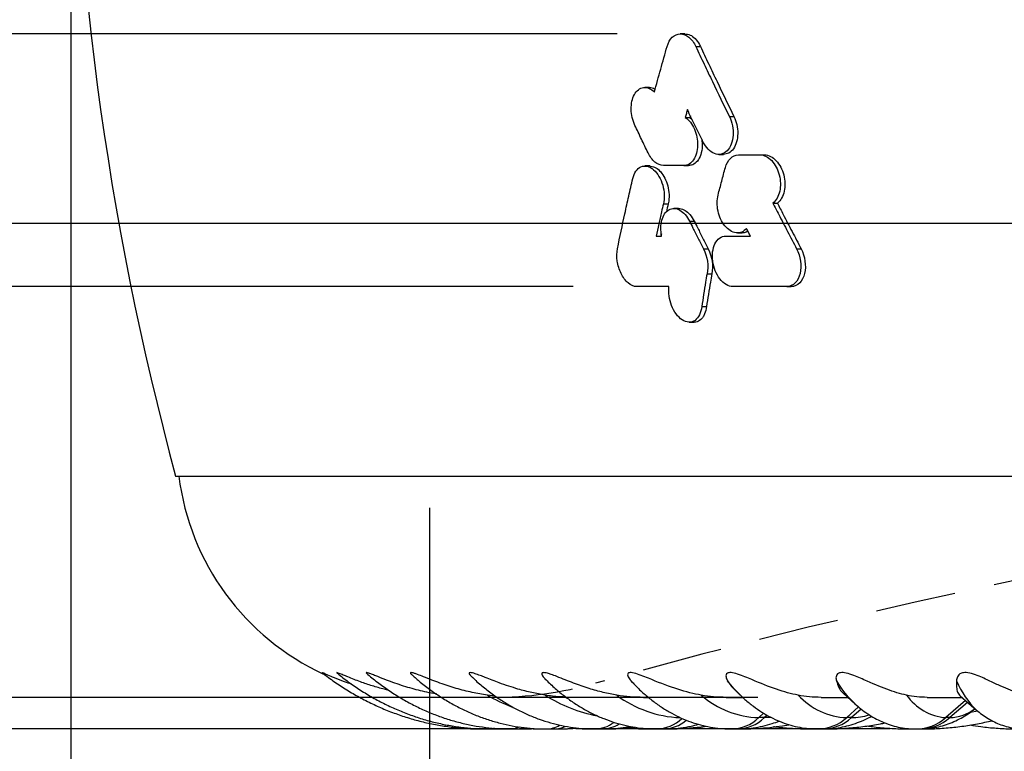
# Model space of a CAD drawing. Header units: millimetres. Extents: x 10 to 412, y 8 to 584.
# Tile 61 of 83: x 291 to 307, y 324 to 336. Entities that reach past the tile are written whole.
import ezdxf

# ---------------------------------------------------------------- set-up
doc = ezdxf.new("R2010")
doc.units = ezdxf.units.MM
doc.linetypes.add('HIDDEN', pattern=[1.905, 1.27, -0.635])
for name, color, linetype in [('DETAIL', 3, 'Continuous'), ('DIMENSIONS', 2, 'Continuous'), ('HIDDEN', 3, 'HIDDEN'), ('TEXT', 2, 'Continuous')]:
    doc.layers.add(name, color=color, linetype=linetype)
doc.layers.add('OUTLINE', color=7, linetype='Continuous', lineweight=25)
doc.styles.add('SLDTEXTSTYLE0', font='TXT', dxfattribs={"width": 0.75})
doc.dimstyles.new('SLDDIMSTYLE0', dxfattribs={"dimtxt": 3.5, "dimasz": 2, "dimexe": 0, "dimexo": 0.0625, "dimgap": 0.875, "dimtad": 1, "dimrnd": 1e-09, "dimzin": 12, "dimdsep": 46, "dimtxsty": 'SLDTEXTSTYLE0', "dimsah": 1, "dimcen": 0.09, "dimadec": 0, "dimazin": 3, "dimtfac": 1, "dimtmove": 0, "dimatfit": 0, "dimfxl": 0, "dimfrac": 2, "dimtolj": 1, "dimtzin": 12, "dimarcsym": 0})
doc.dimstyles.new('SLDDIMSTYLE1', dxfattribs={"dimtxt": 3.5, "dimasz": 2, "dimexe": 0, "dimexo": 0.0625, "dimgap": 0.875, "dimtad": 1, "dimrnd": 1e-09, "dimzin": 12, "dimdsep": 46, "dimtxsty": 'SLDTEXTSTYLE0', "dimsah": 1, "dimcen": 0, "dimadec": 0, "dimazin": 3, "dimtfac": 1, "dimtofl": 0, "dimtmove": 0, "dimatfit": 3, "dimfxl": 0, "dimfrac": 2, "dimtolj": 1, "dimtzin": 12, "dimarcsym": 0})
doc.dimstyles.new('SLDDIMSTYLE10', dxfattribs={"dimtxt": 3.5, "dimasz": 2, "dimexe": 0, "dimexo": 0.0625, "dimgap": 0.875, "dimtad": 1, "dimrnd": 1e-09, "dimzin": 12, "dimdsep": 46, "dimtxsty": 'SLDTEXTSTYLE0', "dimsah": 1, "dimcen": 0.09, "dimadec": 0, "dimazin": 3, "dimtol": 1, "dimtp": 1.4, "dimtm": 1.4, "dimtfac": 1, "dimtofl": 0, "dimtmove": 0, "dimatfit": 3, "dimfxl": 0, "dimfrac": 2, "dimtolj": 1, "dimarcsym": 0})
doc.dimstyles.new('SLDDIMSTYLE12', dxfattribs={"dimtxt": 0.18, "dimasz": 2, "dimexe": 0, "dimexo": 0.0625, "dimgap": 0, "dimtad": 0, "dimtih": 1, "dimtoh": 1, "dimdec": 0, "dimrnd": 1e-09, "dimzin": 0, "dimdsep": 46, "dimtxsty": 'Standard', "dimsah": 1, "dimcen": 0.09, "dimadec": 0, "dimazin": 0, "dimtfac": 2, "dimtdec": 0, "dimtofl": 0, "dimtmove": 0, "dimatfit": 3, "dimfxl": 0, "dimfrac": 2, "dimtolj": 1, "dimtzin": 0, "dimarcsym": 0})
doc.dimstyles.new('SLDDIMSTYLE3', dxfattribs={"dimtxt": 3.5, "dimasz": 1, "dimexe": 0, "dimexo": 0.0625, "dimgap": 0.875, "dimtad": 1, "dimrnd": 1e-09, "dimdsep": 46, "dimtxsty": 'SLDTEXTSTYLE0', "dimblk1": 'DOT', "dimsah": 1, "dimcen": 0.09, "dimadec": 0, "dimazin": 2, "dimtfac": 1, "dimtmove": 0, "dimatfit": 0, "dimldrblk": 'DOT', "dimfxl": 0, "dimfrac": 2, "dimtolj": 1, "dimtzin": 12, "dimarcsym": 0})
doc.dimstyles.new('SLDDIMSTYLE4', dxfattribs={"dimtxt": 3.5, "dimasz": 2, "dimexe": 0, "dimexo": 0.0625, "dimgap": 0.875, "dimtad": 1, "dimrnd": 1e-09, "dimzin": 12, "dimdsep": 46, "dimtxsty": 'SLDTEXTSTYLE0', "dimsah": 1, "dimcen": 0.09, "dimadec": 0, "dimazin": 3, "dimtol": 1, "dimtp": 1.5, "dimtm": 1.5, "dimtfac": 1, "dimtofl": 0, "dimtmove": 0, "dimatfit": 3, "dimfxl": 0, "dimfrac": 2, "dimtolj": 1, "dimarcsym": 0})
doc.dimstyles.new('SLDDIMSTYLE8', dxfattribs={"dimtxt": 3.5, "dimasz": 2, "dimexe": 0, "dimexo": 0.0625, "dimgap": 0.875, "dimtad": 1, "dimrnd": 1e-09, "dimzin": 12, "dimdsep": 46, "dimtxsty": 'SLDTEXTSTYLE0', "dimsah": 1, "dimcen": 0.09, "dimadec": 0, "dimazin": 3, "dimtfac": 1, "dimtofl": 0, "dimtmove": 0, "dimatfit": 3, "dimfxl": 0, "dimfrac": 2, "dimtolj": 1, "dimtzin": 12, "dimarcsym": 0})

# ---------------------------------------------------------------- blocks, each defined once
blk = doc.blocks.new('_D_1')
at = {"layer": 'DIMENSIONS'}
blk.add_line((312.899, 327.714), (304.925, 381.509), dxfattribs=at)
blk.add_solid([(312.899, 327.714), (313.1, 329.766), (312.111, 329.619)], dxfattribs=at)
at = {"layer": 'DIMENSIONS', "char_height": 3.5, "attachment_point": 1, "rotation": 278.4315, "style": 'SLDTEXTSTYLE0'}
for s, insert in [('R', (309.62, 380.601)), ('100,95', (310.035, 377.798))]:
    blk.add_mtext(s, dxfattribs=dict(at, insert=insert))
blk = doc.blocks.new('_Dot')
at = {"color": 0, "linetype": 'ByBlock', "lineweight": -2}
blk.add_line((-0.5, 0), (-1, 0), dxfattribs=at)
at = {"color": 0, "linetype": 'ByBlock', "const_width": 0.5}
blk.add_lwpolyline([(-0.25, 0, 1), (0.25, 0, 1)], format="xyb", close=True, dxfattribs=at)
blk = doc.blocks.new('_D_3')
at = {"layer": 'DIMENSIONS'}
for p, q in [((283.904, 324.805), (283.904, 328.805)), ((297.725, 324.805), (281.904, 324.805)), ((283.904, 324.805), (283.904, 324.305)), ((299.099, 324.305), (281.904, 324.305)), ((283.904, 324.305), (283.904, 311.486))]:
    blk.add_line(p, q, dxfattribs=at)
blk.add_solid([(283.904, 324.305), (283.404, 322.305), (284.404, 322.305)], dxfattribs=at)
at = {"layer": 'DIMENSIONS', "rotation": 270.0000000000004}
blk.add_blockref('_Dot', (283.904, 324.805), dxfattribs=at)
at = {"layer": 'DIMENSIONS', "insert": (279.392, 313.074), "char_height": 3.5, "attachment_point": 1, "rotation": 90, "style": 'SLDTEXTSTYLE0'}
blk.add_mtext('0,5', dxfattribs=at)
blk = doc.blocks.new('_D_4')
at = {"layer": 'DIMENSIONS'}
for p, q in [((316.213, 571.805), (257.7, 571.805)), ((259.7, 324.805), (259.7, 571.805)), ((297.725, 324.805), (257.7, 324.805))]:
    blk.add_line(p, q, dxfattribs=at)
for points in [[(259.7, 571.805), (259.2, 569.805), (260.2, 569.805)], [(259.7, 324.805), (260.2, 326.805), (259.2, 326.805)]]:
    blk.add_solid(points, dxfattribs=at)
at = {"layer": 'DIMENSIONS', "attachment_point": 1, "rotation": 90, "style": 'SLDTEXTSTYLE0'}
for s, insert, char_height in [('±1,50', (256.2, 448.683), 2.5), ('247', (255.188, 439.632), 3.5)]:
    blk.add_mtext(s, dxfattribs=dict(at, insert=insert, char_height=char_height))
blk = doc.blocks.new('_D_19')
at = {"layer": 'DIMENSIONS'}
for p, q in [((311.761, 332.305), (267.15, 332.305)), ((269.15, 324.805), (269.15, 332.305)), ((297.725, 324.805), (267.15, 324.805)), ((269.15, 324.805), (269.15, 316.6))]:
    blk.add_line(p, q, dxfattribs=at)
for points in [[(269.15, 332.305), (268.65, 330.305), (269.65, 330.305)], [(269.15, 324.805), (269.65, 326.805), (268.65, 326.805)]]:
    blk.add_solid(points, dxfattribs=at)
at = {"layer": 'DIMENSIONS', "insert": (264.638, 316.6), "char_height": 3.5, "attachment_point": 1, "rotation": 90, "style": 'SLDTEXTSTYLE0'}
blk.add_mtext('7,5', dxfattribs=at)
blk = doc.blocks.new('_D_34')
at = {"layer": 'DIMENSIONS'}
for p, q in [((297.725, 327.805), (297.725, 305.606)), ((357.675, 327.805), (357.675, 305.606)), ((357.675, 307.606), (297.725, 307.606))]:
    blk.add_line(p, q, dxfattribs=at)
for points in [[(297.725, 307.606), (299.725, 307.106), (299.725, 308.106)], [(357.675, 307.606), (355.675, 308.106), (355.675, 307.106)]]:
    blk.add_solid(points, dxfattribs=at)
at = {"layer": 'DIMENSIONS', "char_height": 3.5, "attachment_point": 1, "style": 'SLDTEXTSTYLE0'}
for s, insert in [('%%c', (319.242, 312.118)), ('59,95', (324.521, 312.171))]:
    blk.add_mtext(s, dxfattribs=dict(at, insert=insert))
blk = doc.blocks.new('_D_35')
at = {"layer": 'DIMENSIONS'}
for p, q in [((275.693, 335.305), (275.693, 341.583)), ((300.692, 335.305), (273.693, 335.305)), ((275.693, 331.305), (275.693, 335.305)), ((299.999, 331.305), (273.693, 331.305)), ((275.693, 331.305), (275.693, 327.305))]:
    blk.add_line(p, q, dxfattribs=at)
for points in [[(275.693, 335.305), (276.193, 337.305), (275.193, 337.305)], [(275.693, 331.305), (275.193, 329.305), (276.193, 329.305)]]:
    blk.add_solid(points, dxfattribs=at)
at = {"layer": 'DIMENSIONS', "insert": (271.181, 338.997), "char_height": 3.5, "attachment_point": 1, "rotation": 90, "style": 'SLDTEXTSTYLE0'}
blk.add_mtext('4', dxfattribs=at)
blk = doc.blocks.new('_D_39')
at = {"layer": 'DIMENSIONS'}
for p, q in [((299.999, 331.305), (273.693, 331.305)), ((275.693, 324.805), (275.693, 331.305)), ((302.92, 324.805), (273.693, 324.805)), ((275.693, 324.805), (275.693, 316.6))]:
    blk.add_line(p, q, dxfattribs=at)
for points in [[(275.693, 331.305), (275.193, 329.305), (276.193, 329.305)], [(275.693, 324.805), (276.193, 326.805), (275.193, 326.805)]]:
    blk.add_solid(points, dxfattribs=at)
at = {"layer": 'DIMENSIONS', "insert": (271.181, 316.6), "char_height": 3.5, "attachment_point": 1, "rotation": 90, "style": 'SLDTEXTSTYLE0'}
blk.add_mtext('6,5', dxfattribs=at)
blk = doc.blocks.new('_D_40')
at = {"layer": 'DIMENSIONS'}
for p, q in [((292.05, 339.805), (292.05, 299.372)), ((363.35, 339.805), (363.35, 299.372)), ((363.35, 301.372), (292.05, 301.372))]:
    blk.add_line(p, q, dxfattribs=at)
for points in [[(292.05, 301.372), (294.05, 300.872), (294.05, 301.872)], [(363.35, 301.372), (361.35, 301.872), (361.35, 300.872)]]:
    blk.add_solid(points, dxfattribs=at)
at = {"layer": 'DIMENSIONS', "attachment_point": 1, "style": 'SLDTEXTSTYLE0'}
for s, insert, char_height in [('%%c', (315.741, 305.884), 3.5), ('71,3', (321.02, 305.937), 3.5), ('±1,40', (331.364, 304.926), 2.5)]:
    blk.add_mtext(s, dxfattribs=dict(at, insert=insert, char_height=char_height))

msp = doc.modelspace()

# ---------------------------------------------------------------- linework, layer by layer
at = {"layer": 'DETAIL'}
for p, q in [((301.93708, 335.10517), (302.01035, 335.10517)), ((302.46871, 333.99652), (302.54098, 333.99652)), ((301.42456, 332.6138), (301.50064, 332.6138)), ((301.83763, 332.34069), (301.91269, 332.34069)), ((302.05817, 331.90459), (302.1329, 331.90459)), ((303.53244, 331.90518), (303.60287, 331.90518)), ((300.93071, 325.04574), (300.91261, 325.06514)), ((306.20623, 324.75311), (305.89444, 324.48392)), ((306.23733, 324.72633), (305.95654, 324.48392)), ((303.00957, 324.55559), (302.93306, 324.48392)), ((304.51429, 324.65354), (304.3248, 324.48392)), ((304.55386, 324.62027), (304.40154, 324.48392)), ((306.39366, 324.58662), (306.28335, 324.56451)), ((303.02385, 324.48392), (302.93306, 324.48392)), ((303.06592, 324.52333), (303.02385, 324.48392)), ((303.12685, 324.48832), (303.02385, 324.48392)), ((304.40154, 324.48392), (304.3248, 324.48392)), ((305.95654, 324.48392), (305.89444, 324.48392))]:
    msp.add_line(p, q, dxfattribs=at)
at = {"layer": 'DETAIL', "flags": 128}
for points in [[(302.63262, 324.84977), (302.54152, 324.94514), (302.44132, 325.06514)], [(298.74798, 324.31595), (298.73526, 324.31259), (298.6729, 324.30517), (298.67287, 324.30517)], [(299.14228, 324.33166), (299.08092, 324.31259), (299.01104, 324.30517), (299.011, 324.30517)], [(299.24842, 324.31992), (299.22002, 324.31259), (299.15014, 324.30517)]]:
    msp.add_lwpolyline(points, dxfattribs=at)
at = {"layer": 'DETAIL'}
for centre, radius, start, end in [((305.64455, 325.96647), 1.73481, 211.302585, 226.77786), ((307.32667, 325.59599), 1.37123, 202.776134, 226.600866), ((300.03232, 327.25233), 2.78626, 239.986401, 248.753562), ((300.78483, 326.74213), 2.26489, 237.137194, 259.568149), ((301.76498, 326.28863), 1.80582, 233.357388, 267.54035), ((302.97335, 325.9256), 1.44224, 228.845213, 268.399349), ((304.37701, 325.60391), 1.1212, 222.969478, 267.330808), ((305.96381, 325.32621), 0.84514, 215.146829, 265.291705), ((305.9354, 325.1698), 0.68621, 271.765404, 307.58307), ((300.33404, 324.80776), 0.50261, 270.457817, 307.27597), ((300.44992, 324.80761), 0.50246, 270.559449, 302.939437), ((301.30952, 324.88727), 0.58215, 270.722663, 314.543143), ((301.41399, 324.88345), 0.57833, 270.703115, 310.194557), ((302.49096, 324.94118), 0.63604, 270.500338, 314.03479), ((302.58106, 324.94285), 0.63772, 270.565373, 313.974557), ((303.86416, 324.98802), 0.68286, 270.315906, 312.42067), ((303.94044, 324.98919), 0.68404, 270.359599, 312.382843), ((304.39844, 325.38269), 0.89878, 270.197392, 288.202676), ((305.41838, 325.02844), 0.72328, 270.185668, 311.16217), ((305.4802, 325.0292), 0.72404, 270.21481, 311.139577), ((299.56527, 324.72822), 0.42306, 270.299164, 300.922407), ((299.69359, 324.72522), 0.42006, 270.317388, 294.779251)]:
    msp.add_arc(centre, radius, start, end, dxfattribs=at)
at = {"layer": 'HIDDEN'}
for centre, radius, start, end in [((327.70013, 227.85991), 100.94525, 74.2800963, 105.7199037), ((298.72494, 330.80517), 6, 270, 285.719904)]:
    msp.add_arc(centre, radius, start, end, dxfattribs=at)
at = {"layer": 'OUTLINE'}
for p, q in [((301.7657, 335.30516), (301.69116, 335.30516)), ((301.20518, 334.45637), (301.12838, 334.45637)), ((301.77117, 333.98334), (301.84545, 333.98334)), ((301.8518, 334.00682), (301.84545, 333.98334)), ((301.84545, 333.98334), (301.87877, 333.95094)), ((302.30203, 333.39654), (302.37594, 333.39654)), ((302.95375, 333.39003), (303.02495, 333.39003)), ((301.20803, 333.21381), (301.13041, 333.21381)), ((301.74701, 333.22029), (301.82178, 333.22029)), ((301.66575, 332.54125), (301.58847, 332.54125)), ((303.1566, 332.627), (303.22767, 332.627)), ((301.30831, 332.10516), (301.39637, 332.10516)), ((301.39318, 332.14152), (301.38507, 332.10516)), ((302.41253, 332.10518), (302.80199, 332.10518)), ((302.59499, 332.15395), (302.66969, 332.15395)), ((302.11461, 331.50572), (302.18945, 331.50572)), ((301.51235, 331.30517), (300.99858, 331.30517)), ((303.37733, 331.30517), (302.52404, 331.30517)), ((303.37733, 331.30517), (303.44862, 331.30517)), ((302.03113, 330.98796), (302.10662, 330.98796)), ((301.83298, 330.74168), (301.9113, 330.74168)), ((293.70631, 328.30517), (361.69396, 328.30517)), ((300.91261, 325.06514), (300.92402, 325.05492)), ((300.923, 325.05392), (300.93091, 325.04553)), ((302.53768, 324.94154), (302.64035, 324.84225)), ((304.27018, 324.87068), (304.46026, 324.6989)), ((298.76328, 324.82601), (298.63862, 324.83969)), ((301.11207, 324.80517), (301.18788, 324.80517)), ((302.41961, 324.80517), (302.67899, 324.80517)), ((302.64035, 324.84225), (302.63262, 324.84977)), ((303.91955, 324.80517), (304.34266, 324.80517)), ((304.46026, 324.6989), (304.45651, 324.70231)), ((305.60048, 324.80517), (306.14572, 324.80517)), ((306.11869, 324.82842), (306.38506, 324.59921)), ((298.55568, 324.30517), (298.6729, 324.30517)), ((298.6729, 324.30517), (298.82164, 324.30517)), ((298.82164, 324.30517), (298.9268, 324.30703)), ((298.82164, 324.30517), (298.82482, 324.30517)), ((298.82482, 324.30517), (298.93284, 324.30689)), ((298.89455, 324.30628), (298.98585, 324.30517)), ((298.98585, 324.30517), (299.01104, 324.30517)), ((299.01104, 324.30517), (299.15014, 324.30517)), ((299.15014, 324.30517), (299.15648, 324.30517)), ((299.52998, 324.30517), (299.56752, 324.30517)), ((299.56752, 324.30517), (299.69592, 324.30517)), ((299.69592, 324.30517), (299.70537, 324.30517)), ((305.01497, 324.30517), (300.09934, 324.30517)), ((300.28849, 324.30517), (300.33811, 324.30517)), ((300.33811, 324.30517), (300.45483, 324.30517)), ((300.45483, 324.30517), (300.46731, 324.30517)), ((301.25563, 324.30517), (301.31694, 324.30517)), ((301.31694, 324.30517), (301.42109, 324.30517)), ((301.42109, 324.30517), (301.43652, 324.30517)), ((302.42403, 324.30517), (302.49656, 324.30517)), ((302.49656, 324.30517), (302.58735, 324.30517)), ((302.58735, 324.30517), (302.6056, 324.30517)), ((303.78479, 324.30517), (303.868, 324.30517)), ((303.868, 324.30517), (303.94473, 324.30517)), ((303.94473, 324.30517), (303.96568, 324.30517)), ((305.32756, 324.30517), (305.42081, 324.30517)), ((305.42081, 324.30517), (305.48291, 324.30517)), ((305.48291, 324.30517), (305.50638, 324.30517))]:
    msp.add_line(p, q, dxfattribs=at)
at = {"layer": 'OUTLINE', "flags": 128}
msp.add_lwpolyline([(301.95625, 324.3271), (302.13226, 324.31369), (302.42403, 324.30517)], dxfattribs=at)
at = {"layer": 'OUTLINE'}
for centre, radius, start, end in [((340.05013, 340.80517), 48, 180, 195.094787), ((297.72494, 328.80517), 4, 187.180756, 245.195469), ((302.60561, 329.30517), 5, 270, 279.27785)]:
    msp.add_arc(centre, radius, start, end, dxfattribs=at)
for points, knots in [([(301.48308, 335.10516), (301.50049, 335.16469), (301.52835, 335.21551), (301.60061, 335.28562), (301.64479, 335.3051), (301.73819, 335.30523), (301.7859, 335.28595), (301.87144, 335.21574), (301.90881, 335.16479), (301.93708, 335.10516)], [0, 0, 0, 0, 0.25, 0.25, 0.5, 0.5, 0.75, 0.75, 1, 1, 1, 1]), ([(301.76562, 335.30441), (301.79286, 335.30109), (301.84862, 335.29427), (301.92943, 335.23293), (301.98185, 335.16271), (302.00515, 335.11567), (302.01035, 335.10517)], [0, 0, 0, 0, 0.29043383, 0.59464026, 0.90955691, 1, 1, 1, 1]), ([(301.28305, 334.38333), (301.29922, 334.44363), (301.31552, 334.50394), (301.33196, 334.56425), (301.3484, 334.62456), (301.36498, 334.68488), (301.3817, 334.74521), (301.41495, 334.86517), (301.44875, 334.98516), (301.48308, 335.10516)], [0, 0, 0, 0, 0.000208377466, 0.000208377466, 0.000208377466, 0.000416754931, 0.000416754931, 0.000416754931, 0.000831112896, 0.000831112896, 0.000831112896, 0.000831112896]), ([(301.93708, 335.10516), (301.98055, 335.01247), (302.02427, 334.91979), (302.06822, 334.82713), (302.11218, 334.73446), (302.15637, 334.64181), (302.2008, 334.54918), (302.28918, 334.3649), (302.37849, 334.18067), (302.46871, 333.99652)], [0, 0, 0, 0, 0.00032004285, 0.00032004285, 0.00032004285, 0.00064008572, 0.00064008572, 0.00064008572, 0.00127679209, 0.00127679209, 0.00127679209, 0.00127679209]), ([(302.01035, 335.10516), (302.05377, 335.01241), (302.09743, 334.91967), (302.14133, 334.82695), (302.18523, 334.73423), (302.22936, 334.64152), (302.27374, 334.54882), (302.3619, 334.36466), (302.45099, 334.18055), (302.54098, 333.99652)], [0, 0, 0, 0, 0.00032004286, 0.00032004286, 0.00032004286, 0.00064008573, 0.00064008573, 0.00064008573, 0.00127597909, 0.00127597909, 0.00127597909, 0.00127597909]), ([(300.9742, 333.85582), (300.93766, 333.93398), (300.91682, 334.02361), (300.91329, 334.19912), (300.93084, 334.28241), (300.99992, 334.40751), (301.05171, 334.44798), (301.16719, 334.46237), (301.22963, 334.43608), (301.28305, 334.38333)], [0, 0, 0, 0, 0.25, 0.25, 0.5, 0.5, 0.75, 0.75, 1, 1, 1, 1]), ([(301.20513, 334.45591), (301.23252, 334.45479), (301.26351, 334.45353), (301.29215, 334.43181), (301.29548, 334.42928)], [0, 0, 0, 0, 0.88368822, 1, 1, 1, 1]), ([(301.80433, 334.10516), (301.80155, 334.09499), (301.79877, 334.08482), (301.79599, 334.07465), (301.79321, 334.06447), (301.79044, 334.0543), (301.78767, 334.04413), (301.78216, 334.02386), (301.77666, 334.0036), (301.77117, 333.98334)], [0, 0, 0, 0, 0.000035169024, 0.000035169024, 0.000035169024, 0.000070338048, 0.000070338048, 0.000070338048, 0.00014039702, 0.00014039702, 0.00014039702, 0.00014039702]), ([(302.05104, 333.59652), (302.03025, 333.63897), (302.00951, 333.68142), (301.98882, 333.72387), (301.96812, 333.76632), (301.94748, 333.80878), (301.92689, 333.85124), (301.88584, 333.93586), (301.84499, 334.02051), (301.80433, 334.10516)], [0, 0, 0, 0, 0.000146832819, 0.000146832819, 0.000146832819, 0.000293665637, 0.000293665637, 0.000293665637, 0.000586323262, 0.000586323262, 0.000586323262, 0.000586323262]), ([(301.77117, 333.98334), (301.83012, 333.9437), (301.88095, 333.87769), (301.95032, 333.71647), (301.96761, 333.6253), (301.96326, 333.4514), (301.94122, 333.37075), (301.86357, 333.25447), (301.80786, 333.22042), (301.74701, 333.22029)], [0, 0, 0, 0, 0.25, 0.25, 0.5, 0.5, 0.75, 0.75, 1, 1, 1, 1]), ([(302.46871, 333.99652), (302.51252, 333.90591), (302.53372, 333.79895), (302.52173, 333.60052), (302.48799, 333.51001), (302.38017, 333.40019), (302.30539, 333.3824), (302.16195, 333.43658), (302.09552, 333.5065), (302.05104, 333.59652)], [0, 0, 0, 0, 0.25, 0.25, 0.5, 0.5, 0.75, 0.75, 1, 1, 1, 1]), ([(302.54098, 333.99652), (302.55778, 333.95482), (302.59231, 333.86905), (302.60641, 333.72572), (302.58811, 333.59019), (302.53754, 333.48146), (302.46357, 333.40981), (302.40396, 333.40091), (302.3751, 333.3966)], [0, 0, 0, 0, 0.16509212, 0.33954441, 0.51268392, 0.68325166, 0.84662661, 1, 1, 1, 1]), ([(301.1822, 333.42054), (301.16469, 333.45686), (301.14722, 333.49318), (301.12978, 333.5295), (301.11235, 333.56582), (301.09495, 333.60214), (301.07759, 333.63847), (301.04298, 333.71091), (301.00851, 333.78336), (300.9742, 333.85582)], [0, 0, 0, 0, 0.000125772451, 0.000125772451, 0.000125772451, 0.000251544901, 0.000251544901, 0.000251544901, 0.000502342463, 0.000502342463, 0.000502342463, 0.000502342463]), ([(302.03129, 333.63694), (302.03548, 333.59889), (302.04492, 333.51317), (302.02033, 333.38972), (301.96717, 333.28774), (301.89634, 333.22949), (301.84428, 333.22307), (301.82178, 333.22029)], [0, 0, 0, 0, 0.18113997, 0.40808772, 0.62973819, 0.83997189, 1, 1, 1, 1]), ([(301.42444, 333.2211), (301.37889, 333.22173), (301.33239, 333.24106), (301.24819, 333.31117), (301.21096, 333.36147), (301.1822, 333.42054)], [0, 0, 0, 0, 0.5, 0.5, 1, 1, 1, 1]), ([(302.40526, 333.18979), (302.42156, 333.24879), (302.44868, 333.29939), (302.52075, 333.36945), (302.56555, 333.38871), (302.61351, 333.38923)], [0, 0, 0, 0, 0.5, 0.5, 1, 1, 1, 1]), ([(302.61351, 333.38923), (302.64289, 333.3893), (302.67232, 333.38937), (302.70181, 333.38944), (302.73129, 333.38951), (302.76083, 333.38958), (302.79043, 333.38965), (302.84469, 333.38978), (302.89913, 333.38991), (302.95375, 333.39003)], [0, 0, 0, 0, 0.000125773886, 0.000125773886, 0.000125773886, 0.000251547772, 0.000251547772, 0.000251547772, 0.000482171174, 0.000482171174, 0.000482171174, 0.000482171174]), ([(302.95375, 333.39003), (303.01795, 333.38951), (303.08359, 333.35679), (303.19367, 333.23948), (303.23512, 333.15917), (303.27998, 332.98491), (303.2827, 332.89425), (303.24749, 332.73349), (303.20958, 332.66649), (303.15661, 332.627)], [0, 0, 0, 0, 0.25, 0.25, 0.5, 0.5, 0.75, 0.75, 1, 1, 1, 1]), ([(303.02495, 333.39003), (303.08908, 333.38951), (303.15464, 333.35666), (303.26448, 333.23916), (303.30576, 333.15884), (303.35047, 332.98479), (303.35322, 332.89424), (303.31826, 332.73361), (303.28053, 332.66654), (303.22767, 332.627)], [0, 0, 0, 0, 0.25, 0.25, 0.5, 0.5, 0.75, 0.75, 1, 1, 1, 1]), ([(300.94007, 333.01381), (300.96149, 333.10362), (301.0079, 333.17346), (301.13081, 333.22793), (301.20563, 333.21054), (301.3333, 333.10006), (301.38545, 333.00923), (301.44137, 332.81068), (301.44545, 332.70416), (301.42456, 332.6138)], [0, 0, 0, 0, 0.25, 0.25, 0.5, 0.5, 0.75, 0.75, 1, 1, 1, 1]), ([(301.20796, 333.21307), (301.234, 333.20969), (301.28714, 333.20281), (301.36597, 333.14297), (301.43522, 333.05161), (301.48793, 332.93144), (301.51596, 332.79403), (301.51487, 332.68485), (301.50352, 332.62819), (301.50064, 332.6138)], [0, 0, 0, 0, 0.1412604, 0.28821521, 0.43945183, 0.599024, 0.76756173, 0.94096348, 1, 1, 1, 1]), ([(301.74701, 333.22029), (301.71873, 333.22036), (301.6905, 333.22043), (301.66233, 333.2205), (301.63416, 333.22057), (301.60605, 333.22064), (301.57799, 333.22071), (301.52662, 333.22084), (301.47544, 333.22097), (301.42444, 333.2211)], [0, 0, 0, 0, 0.000125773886, 0.000125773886, 0.000125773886, 0.000251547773, 0.000251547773, 0.000251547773, 0.000481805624, 0.000481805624, 0.000481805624, 0.000481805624]), ([(302.29022, 332.7545), (302.29961, 332.79078), (302.30905, 332.82706), (302.31854, 332.86335), (302.32802, 332.89963), (302.33756, 332.93592), (302.34716, 332.97221), (302.36632, 333.04472), (302.38569, 333.11725), (302.40526, 333.18979)], [0, 0, 0, 0, 0.000125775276, 0.000125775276, 0.000125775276, 0.000251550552, 0.000251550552, 0.000251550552, 0.000502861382, 0.000502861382, 0.000502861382, 0.000502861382]), ([(300.69867, 331.90517), (300.73609, 332.08974), (300.77493, 332.27441), (300.81516, 332.45916), (300.83528, 332.55156), (300.85576, 332.64398), (300.87657, 332.73641), (300.89739, 332.82886), (300.91856, 332.92132), (300.94007, 333.01381)], [0, 0, 0, 0, 0.00064029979, 0.00064029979, 0.00064029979, 0.00096050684, 0.00096050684, 0.00096050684, 0.0012807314, 0.0012807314, 0.0012807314, 0.0012807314]), ([(302.73914, 332.22699), (302.69543, 332.17448), (302.63703, 332.14767), (302.51064, 332.1628), (302.44702, 332.20423), (302.34527, 332.33035), (302.30752, 332.41396), (302.27013, 332.58762), (302.27032, 332.67676), (302.29022, 332.7545)], [0, 0, 0, 0, 0.25, 0.25, 0.5, 0.5, 0.75, 0.75, 1, 1, 1, 1]), ([(301.42456, 332.6138), (301.41458, 332.5714), (301.40467, 332.529), (301.39484, 332.48661), (301.38009, 332.42301), (301.3655, 332.35943), (301.35108, 332.29586), (301.33666, 332.23228), (301.3224, 332.16872), (301.30831, 332.10517)], [0, 0, 0, 0, 0.00014692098, 0.00014692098, 0.00014692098, 0.000367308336, 0.000367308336, 0.000367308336, 0.00058770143, 0.00058770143, 0.00058770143, 0.00058770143]), ([(301.39637, 332.10517), (301.37966, 332.19281), (301.38049, 332.28099), (301.42045, 332.43103), (301.45963, 332.49083), (301.5627, 332.54976), (301.62584, 332.54768), (301.74505, 332.48062), (301.79861, 332.41807), (301.83763, 332.3407)], [0, 0, 0, 0, 0.25, 0.25, 0.5, 0.5, 0.75, 0.75, 1, 1, 1, 1]), ([(301.50064, 332.6138), (301.49072, 332.5714), (301.48087, 332.529), (301.4711, 332.48661), (301.47086, 332.48557), (301.47062, 332.48453), (301.47038, 332.48349)], [0, 0, 0, 0, 0.000146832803, 0.000146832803, 0.000146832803, 0.000150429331, 0.000150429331, 0.000150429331, 0.000150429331]), ([(301.66598, 332.53733), (301.67247, 332.53852), (301.70491, 332.54445), (301.7685, 332.51411), (301.84945, 332.44859), (301.8909, 332.37787), (301.91269, 332.34069)], [0, 0, 0, 0, 0.074188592, 0.370330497, 0.668949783, 1, 1, 1, 1]), ([(303.15661, 332.627), (303.18757, 332.56682), (303.21862, 332.50664), (303.24976, 332.44647), (303.29648, 332.35621), (303.34339, 332.26598), (303.39051, 332.17576), (303.43762, 332.08554), (303.48493, 331.99534), (303.53244, 331.90517)], [0, 0, 0, 0, 0.000208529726, 0.000208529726, 0.000208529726, 0.000521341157, 0.000521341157, 0.000521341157, 0.00083416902, 0.00083416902, 0.00083416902, 0.00083416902]), ([(303.22767, 332.627), (303.25857, 332.56682), (303.28957, 332.50665), (303.32065, 332.44649), (303.36729, 332.35623), (303.41413, 332.26599), (303.46117, 332.17577), (303.5082, 332.08555), (303.55544, 331.99535), (303.60287, 331.90517)], [0, 0, 0, 0, 0.000208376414, 0.000208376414, 0.000208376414, 0.000521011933, 0.000521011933, 0.000521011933, 0.000833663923, 0.000833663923, 0.000833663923, 0.000833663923]), ([(301.83763, 332.3407), (301.85587, 332.30434), (301.87414, 332.26799), (301.89245, 332.23164), (301.91991, 332.17712), (301.94746, 332.12261), (301.97508, 332.0681), (302.0027, 332.01359), (302.0304, 331.95909), (302.05818, 331.9046)], [0, 0, 0, 0, 0.000125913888, 0.000125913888, 0.000125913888, 0.000314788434, 0.000314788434, 0.000314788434, 0.000503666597, 0.000503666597, 0.000503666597, 0.000503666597]), ([(301.9127, 332.3407), (301.93091, 332.30434), (301.94915, 332.26799), (301.96743, 332.23164), (301.99485, 332.17712), (302.02235, 332.12261), (302.04993, 332.0681), (302.07751, 332.01359), (302.10517, 331.95909), (302.1329, 331.9046)], [0, 0, 0, 0, 0.000125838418, 0.000125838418, 0.000125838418, 0.000314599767, 0.000314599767, 0.000314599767, 0.000503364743, 0.000503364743, 0.000503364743, 0.000503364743]), ([(302.75978, 332.18694), (302.75165, 332.17969), (302.72546, 332.1563), (302.69128, 332.15732), (302.66771, 332.15802)], [0, 0, 0, 0, 0.3102115, 1, 1, 1, 1]), ([(302.80199, 332.10517), (302.7915, 332.12547), (302.78101, 332.14577), (302.77054, 332.16608), (302.7653, 332.17623), (302.76006, 332.18638), (302.75483, 332.19653), (302.7496, 332.20668), (302.74437, 332.21684), (302.73914, 332.22699)], [0, 0, 0, 0, 0.000070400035, 0.000070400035, 0.000070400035, 0.000105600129, 0.000105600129, 0.000105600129, 0.000140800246, 0.000140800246, 0.000140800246, 0.000140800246]), ([(302.52404, 331.30517), (302.45198, 331.30596), (302.37633, 331.35243), (302.2604, 331.5028), (302.22015, 331.60482), (302.19175, 331.80663), (302.20363, 331.90838), (302.27788, 332.05843), (302.34062, 332.10463), (302.41253, 332.10517)], [0, 0, 0, 0, 0.25, 0.25, 0.5, 0.5, 0.75, 0.75, 1, 1, 1, 1]), ([(300.99858, 331.30516), (300.9537, 331.30569), (300.90703, 331.32586), (300.82178, 331.39949), (300.78351, 331.45265), (300.72509, 331.57379), (300.70503, 331.64198), (300.68526, 331.77785), (300.68667, 331.84461), (300.69867, 331.90517)], [0, 0, 0, 0, 0.25, 0.25, 0.5, 0.5, 0.75, 0.75, 1, 1, 1, 1]), ([(303.53244, 331.90517), (303.59542, 331.78411), (303.61683, 331.63462), (303.57328, 331.45258), (303.54657, 331.39975), (303.47358, 331.32607), (303.42731, 331.30559), (303.37733, 331.30517)], [0, 0, 0, 0, 0.5, 0.5, 0.75, 0.75, 1, 1, 1, 1]), ([(303.60287, 331.90517), (303.66571, 331.78417), (303.68716, 331.6349), (303.64403, 331.45294), (303.6175, 331.40003), (303.54474, 331.32616), (303.49856, 331.30559), (303.44862, 331.30517)], [0, 0, 0, 0, 0.5, 0.5, 0.75, 0.75, 1, 1, 1, 1]), ([(302.11461, 331.50572), (302.10737, 331.46255), (302.10021, 331.41938), (302.09312, 331.37622), (302.08247, 331.31148), (302.07199, 331.24675), (302.06166, 331.18204), (302.05132, 331.11733), (302.04115, 331.05264), (302.03113, 330.98796)], [0, 0, 0, 0, 0.000144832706, 0.000144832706, 0.000144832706, 0.000362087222, 0.000362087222, 0.000362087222, 0.000579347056, 0.000579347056, 0.000579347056, 0.000579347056]), ([(302.18945, 331.50572), (302.18227, 331.46255), (302.17516, 331.41938), (302.16812, 331.37622), (302.15756, 331.31148), (302.14715, 331.24675), (302.1369, 331.18204), (302.12665, 331.11733), (302.11656, 331.05264), (302.10662, 330.98796)], [0, 0, 0, 0, 0.000144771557, 0.000144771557, 0.000144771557, 0.000361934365, 0.000361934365, 0.000361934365, 0.000579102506, 0.000579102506, 0.000579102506, 0.000579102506]), ([(302.03113, 330.98796), (302.01941, 330.89253), (301.98207, 330.81187), (301.86722, 330.73031), (301.791, 330.73318), (301.65278, 330.82368), (301.59194, 330.90844), (301.51681, 331.10151), (301.5015, 331.20925), (301.51235, 331.30516)], [0, 0, 0, 0, 0.25, 0.25, 0.5, 0.5, 0.75, 0.75, 1, 1, 1, 1]), ([(302.10662, 330.98796), (302.09886, 330.94741), (302.08701, 330.88543), (302.05092, 330.82045), (302.00744, 330.7713), (301.95861, 330.74021), (301.91929, 330.74514), (301.90939, 330.74639)], [0, 0, 0, 0, 0.30167329, 0.46108577, 0.62041223, 0.90443992, 1, 1, 1, 1]), ([(296.49419, 325.01243), (296.45569, 325.02515), (296.36142, 325.05628), (296.2328, 325.10735), (296.12669, 325.15246), (296.0657, 325.17945), (296.03466, 325.19304), (296.02244, 325.19793), (296.02648, 325.19548), (296.0278, 325.19468)], [0, 0, 0, 0, 0.19229358, 0.47087398, 0.66135224, 0.77241817, 0.86380393, 0.95541898, 1, 1, 1, 1]), ([(296.02769, 325.19453), (296.052, 325.1756), (296.13808, 325.10859), (296.2909, 325.00153), (296.48771, 324.87742), (296.68998, 324.76506), (296.89691, 324.66437), (297.10801, 324.57573), (297.3227, 324.49929), (297.54042, 324.43522), (297.76061, 324.38368), (297.9827, 324.34474), (298.20613, 324.31863), (298.39737, 324.30667), (298.51393, 324.30556), (298.55568, 324.30517)], [0, 0, 0, 0, 0.03319666, 0.11752296, 0.20174904, 0.28582543, 0.36975185, 0.45352887, 0.53716326, 0.62066426, 0.70404337, 0.7873159, 0.87050109, 0.95361837, 1, 1, 1, 1]), ([(297.0807, 324.91538), (297.05601, 324.92111), (296.96825, 324.94146), (296.81754, 324.98649), (296.65793, 325.04014), (296.52908, 325.08886), (296.43769, 325.12536), (296.35754, 325.15853), (296.29937, 325.18257), (296.26549, 325.19507), (296.25114, 325.19815), (296.2569, 325.19289), (296.26014, 325.18994)], [0, 0, 0, 0, 0.0747636, 0.26571645, 0.45592896, 0.55911862, 0.66206226, 0.74212857, 0.82295213, 0.87686145, 0.93077734, 1, 1, 1, 1]), ([(296.26027, 325.1901), (296.27604, 325.17715), (296.35085, 325.1157), (296.48943, 325.01345), (296.67771, 324.88777), (296.8714, 324.77402), (297.06957, 324.67204), (297.27176, 324.58218), (297.4774, 324.5046), (297.68593, 324.43948), (297.89682, 324.38696), (298.1095, 324.34704), (298.32344, 324.32006), (298.51146, 324.30695), (298.62801, 324.30566), (298.6729, 324.30517)], [0, 0, 0, 0, 0.022722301, 0.10784795, 0.192825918, 0.277575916, 0.362091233, 0.446371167, 0.530423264, 0.614256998, 0.697891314, 0.781350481, 0.86466254, 0.94786103, 1, 1, 1, 1]), ([(297.83214, 324.85938), (297.78187, 324.86775), (297.64387, 324.89072), (297.45837, 324.93949), (297.2783, 324.99456), (297.14234, 325.04122), (297.00616, 325.09226), (296.8914, 325.13823), (296.80797, 325.17148), (296.75808, 325.18982), (296.72803, 325.19793), (296.71694, 325.19513), (296.72845, 325.18451), (296.73535, 325.17815)], [0, 0, 0, 0, 0.11690026, 0.32090172, 0.42464234, 0.52832707, 0.63036151, 0.73525383, 0.79124956, 0.83555438, 0.88015168, 0.92824309, 1, 1, 1, 1]), ([(296.73524, 325.17803), (296.73903, 325.17472), (296.79886, 325.12242), (296.91907, 325.02833), (297.09777, 324.90056), (297.28189, 324.78505), (297.47032, 324.68138), (297.66263, 324.58999), (297.85823, 324.511), (298.05658, 324.44457), (298.25714, 324.39086), (298.45937, 324.34981), (298.66276, 324.32177), (298.84685, 324.30732), (298.963, 324.3058), (299.01104, 324.30517)], [0, 0, 0, 0, 0.00584616, 0.09242992, 0.17879907, 0.26483365, 0.35051429, 0.43583255, 0.52079213, 0.60540577, 0.68969843, 0.77370586, 0.85747366, 0.94105459, 1, 1, 1, 1]), ([(298.63862, 324.83969), (298.55849, 324.85317), (298.39683, 324.88038), (298.14688, 324.94532), (297.93377, 325.01473), (297.7601, 325.07933), (297.64044, 325.12642), (297.54547, 325.16377), (297.48172, 325.18649), (297.44404, 325.1966), (297.42192, 325.19707), (297.42138, 325.18511), (297.43291, 325.17039), (297.44551, 325.16044), (297.44601, 325.16005)], [0, 0, 0, 0, 0.16946613, 0.34188291, 0.51675835, 0.60297247, 0.69085631, 0.75551778, 0.79510678, 0.83503104, 0.86960852, 0.92601181, 0.99707615, 1, 1, 1, 1]), ([(299.55583, 324.83969), (299.48522, 324.85205), (299.34345, 324.87686), (299.14943, 324.92774), (298.97682, 324.98144), (298.84138, 325.029), (298.71745, 325.07584), (298.61606, 325.11573), (298.52383, 325.15187), (298.45252, 325.17801), (298.40016, 325.19328), (298.36646, 325.19826), (298.34648, 325.19143), (298.35295, 325.16815), (298.37816, 325.14466), (298.39103, 325.13267)], [0, 0, 0, 0, 0.14717206, 0.29548076, 0.3925271, 0.49023028, 0.55977722, 0.63024214, 0.68126392, 0.73270585, 0.76610875, 0.79959443, 0.84279957, 0.91972173, 1, 1, 1, 1]), ([(300.68723, 324.83969), (300.616, 324.85304), (300.47288, 324.87987), (300.24459, 324.94445), (300.04391, 325.01442), (299.87242, 325.08111), (299.75405, 325.12861), (299.65781, 325.1652), (299.5906, 325.18701), (299.54508, 325.19686), (299.51213, 325.19677), (299.49614, 325.1843), (299.50154, 325.15935), (299.51949, 325.12984), (299.54145, 325.10978), (299.55152, 325.10058)], [0, 0, 0, 0, 0.146935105, 0.295195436, 0.451785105, 0.530006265, 0.609934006, 0.661354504, 0.696393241, 0.731734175, 0.761921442, 0.812326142, 0.877083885, 0.943624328, 1, 1, 1, 1]), ([(302.02421, 324.83969), (301.90452, 324.86093), (301.78141, 324.89192), (301.52271, 324.97438), (301.38763, 325.02668), (301.20607, 325.10034), (301.16868, 325.11559), (301.09226, 325.14568), (301.05296, 325.16069), (300.9766, 325.18547), (300.94005, 325.19443), (300.88969, 325.1979), (300.8756, 325.1933), (300.85176, 325.17292), (300.85683, 325.15131), (300.87666, 325.10874), (300.89304, 325.08664), (300.91261, 325.06513)], [0, 0, 0, 0, 0.25, 0.25, 0.5, 0.5, 0.5625, 0.5625, 0.625, 0.625, 0.6875, 0.6875, 0.75, 0.75, 0.875, 0.875, 1, 1, 1, 1]), ([(303.55661, 324.83969), (303.4468, 324.86098), (303.33312, 324.89202), (303.09201, 324.97435), (302.96569, 325.02629), (302.789, 325.10047), (302.75259, 325.11572), (302.67757, 325.14572), (302.63851, 325.16072), (302.56064, 325.18552), (302.52222, 325.19445), (302.46653, 325.19789), (302.44897, 325.19334), (302.41454, 325.17274), (302.41274, 325.15136), (302.41897, 325.1085), (302.42861, 325.08647), (302.44132, 325.06513)], [0, 0, 0, 0, 0.25, 0.25, 0.5, 0.5, 0.5625, 0.5625, 0.625, 0.625, 0.6875, 0.6875, 0.75, 0.75, 0.875, 0.875, 1, 1, 1, 1]), ([(305.27275, 324.83969), (305.17449, 324.86085), (305.07057, 324.89205), (304.84913, 324.9741), (304.73178, 325.02594), (304.56341, 325.09977), (304.52824, 325.11506), (304.45542, 325.14494), (304.41664, 325.16008), (304.33763, 325.18513), (304.29743, 325.19425), (304.23614, 325.19797), (304.2149, 325.19345), (304.17014, 325.17299), (304.16114, 325.15126), (304.15357, 325.10855), (304.15635, 325.08652), (304.16227, 325.06513)], [0, 0, 0, 0, 0.25, 0.25, 0.5, 0.5, 0.5625, 0.5625, 0.625, 0.625, 0.6875, 0.6875, 0.75, 0.75, 0.875, 0.875, 1, 1, 1, 1]), ([(307.15958, 324.83969), (307.07357, 324.86071), (306.98055, 324.89197), (306.8303, 324.95332), (306.77826, 324.97621), (306.6676, 325.02698), (306.60904, 325.05498), (306.51416, 325.0989), (306.48128, 325.1139), (306.41026, 325.1441), (306.37213, 325.15936), (306.2928, 325.18466), (306.25116, 325.19401), (306.18458, 325.19806), (306.16014, 325.19368), (306.10477, 325.17324), (306.08899, 325.15175), (306.06737, 325.10871), (306.06331, 325.08658), (306.06236, 325.06513)], [0, 0, 0, 0, 0.25, 0.25, 0.375, 0.375, 0.5, 0.5, 0.5625, 0.5625, 0.625, 0.625, 0.6875, 0.6875, 0.75, 0.75, 0.875, 0.875, 1, 1, 1, 1]), ([(297.44658, 325.16069), (297.48968, 325.12259), (297.58656, 325.03697), (297.74435, 324.91681), (297.91776, 324.7986), (298.09566, 324.69284), (298.27724, 324.59946), (298.462, 324.51869), (298.64935, 324.45065), (298.83876, 324.39547), (299.02969, 324.3531), (299.22165, 324.32382), (299.4011, 324.30776), (299.51646, 324.30596), (299.56752, 324.30517)], [0, 0, 0, 0, 0.07093337, 0.159441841, 0.247470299, 0.334978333, 0.421934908, 0.508335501, 0.594192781, 0.67953946, 0.764428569, 0.848930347, 0.933128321, 1, 1, 1, 1]), ([(298.39088, 325.13251), (298.41238, 325.11175), (298.48399, 325.04263), (298.61206, 324.9367), (298.77403, 324.81521), (298.94067, 324.70676), (299.11085, 324.61082), (299.28412, 324.5278), (299.45987, 324.45781), (299.63751, 324.40085), (299.81653, 324.35694), (299.99641, 324.32622), (300.17041, 324.30828), (300.28439, 324.30616), (300.33811, 324.30517)], [0, 0, 0, 0, 0.03944241, 0.13134783, 0.22258692, 0.3130611, 0.40270737, 0.49149418, 0.57942608, 0.66654971, 0.75294109, 0.83871053, 0.92398941, 1, 1, 1, 1]), ([(299.55002, 325.09897), (299.59758, 325.05288), (299.69269, 324.96072), (299.84283, 324.83672), (299.99731, 324.72429), (300.15561, 324.6251), (300.31691, 324.53914), (300.48061, 324.4666), (300.6461, 324.40746), (300.81281, 324.36158), (300.98025, 324.3292), (301.14837, 324.30893), (301.26072, 324.30642), (301.31694, 324.30517)], [0, 0, 0, 0, 0.09575435, 0.1914622, 0.28606876, 0.37942586, 0.4714485, 0.56212565, 0.65151719, 0.73974502, 0.82697904, 0.91342859, 1, 1, 1, 1]), ([(300.93142, 325.04709), (300.94787, 325.0291), (301.00762, 324.96374), (301.11703, 324.86273), (301.25868, 324.74521), (301.40466, 324.64192), (301.55366, 324.55228), (301.70508, 324.47662), (301.85823, 324.41486), (302.01252, 324.36684), (302.16741, 324.33236), (302.31943, 324.31164), (302.42928, 324.30552), (302.48717, 324.30521), (302.49656, 324.30517)], [0, 0, 0, 0, 0.03926663, 0.14262911, 0.24440193, 0.34424577, 0.44196166, 0.53749757, 0.63094603, 0.72251945, 0.81250708, 0.90124683, 0.98397344, 1, 1, 1, 1]), ([(302.44132, 325.06514), (302.46602, 325.02474), (302.49467, 324.97788), (302.53382, 324.9474), (302.53923, 324.94319)], [0, 0, 0, 0, 0.86196488, 1, 1, 1, 1]), ([(304.16227, 325.06514), (304.17487, 325.02903), (304.20013, 324.95663), (304.23821, 324.89428), (304.26761, 324.87535), (304.27188, 324.8726)], [0, 0, 0, 0, 0.45964315, 0.92142005, 1, 1, 1, 1]), ([(306.06236, 325.06514), (306.06209, 325.0303), (306.06153, 324.96046), (306.07847, 324.87785), (306.10496, 324.84622), (306.11929, 324.82911)], [0, 0, 0, 0, 0.31368165, 0.62867359, 1, 1, 1, 1]), ([(302.63112, 324.85335), (302.65865, 324.82631), (302.72755, 324.75865), (302.84519, 324.66389), (302.9813, 324.56913), (303.12023, 324.48952), (303.26089, 324.42442), (303.40275, 324.37359), (303.54525, 324.33672), (303.68783, 324.31351), (303.79563, 324.30573), (303.85549, 324.30526), (303.868, 324.30517)], [0, 0, 0, 0, 0.08245547, 0.2063879, 0.32629886, 0.44205596, 0.55389616, 0.66230681, 0.76788415, 0.87127226, 0.97310597, 1, 1, 1, 1]), ([(299.88315, 324.80987), (299.84877, 324.81077), (299.73835, 324.81367), (299.63026, 324.82908), (299.55583, 324.83969)], [0, 0, 0, 0, 0.31132218, 1, 1, 1, 1]), ([(304.45492, 324.70456), (304.48561, 324.67732), (304.54977, 324.62036), (304.65485, 324.54449), (304.76653, 324.47618), (304.88468, 324.41753), (305.00914, 324.36951), (305.13949, 324.33374), (305.26743, 324.31227), (305.36142, 324.30558), (305.41138, 324.30523), (305.42081, 324.30517)], [0, 0, 0, 0, 0.11839246, 0.24760563, 0.37136339, 0.49071657, 0.61891, 0.74289046, 0.86353313, 0.97424537, 1, 1, 1, 1]), ([(305.48291, 324.30517), (305.51935, 324.30607), (305.59841, 324.30803), (305.71889, 324.32491), (305.84295, 324.35389), (305.96377, 324.39476), (306.0813, 324.44674), (306.19507, 324.51027), (306.28672, 324.57013), (306.33773, 324.61168), (306.3546, 324.62542)], [0, 0, 0, 0, 0.11285618, 0.24488133, 0.37705135, 0.51041079, 0.64604811, 0.78513081, 0.92891118, 1, 1, 1, 1]), ([(306.38461, 324.60049), (306.38913, 324.59631), (306.42169, 324.56619), (306.48887, 324.51681), (306.58531, 324.45467), (306.68619, 324.40323), (306.79388, 324.36053), (306.90823, 324.32879), (307.02642, 324.30877), (307.10506, 324.30634), (307.14318, 324.30517)], [0, 0, 0, 0, 0.024138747, 0.173901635, 0.31619638, 0.453000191, 0.585887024, 0.729256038, 0.868761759, 1, 1, 1, 1]), ([(302.58735, 324.30517), (302.62307, 324.30578), (302.7099, 324.30727), (302.84738, 324.32144), (302.99861, 324.34932), (303.13526, 324.38484), (303.21961, 324.41609), (303.25561, 324.42943)], [0, 0, 0, 0, 0.15688501, 0.38137489, 0.60603201, 0.83182752, 1, 1, 1, 1]), ([(303.94473, 324.30517), (303.98014, 324.30588), (304.06231, 324.30754), (304.1905, 324.32275), (304.32814, 324.35086), (304.46331, 324.39141), (304.59487, 324.44254), (304.67844, 324.48549), (304.71993, 324.50681)], [0, 0, 0, 0, 0.130662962, 0.303222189, 0.475965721, 0.649947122, 0.826225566, 1, 1, 1, 1]), ([(303.96568, 324.30517), (304.01383, 324.30559), (304.14581, 324.30676), (304.36145, 324.31879), (304.61154, 324.34574), (304.80213, 324.37355), (304.90831, 324.3963), (304.93249, 324.40149)], [0, 0, 0, 0, 0.14843885, 0.40687088, 0.66531798, 0.92376791, 1, 1, 1, 1]), ([(305.50638, 324.30517), (305.55416, 324.30559), (305.68497, 324.30676), (305.89861, 324.31891), (306.14639, 324.34536), (306.38947, 324.38315), (306.54845, 324.41849), (306.62631, 324.4358)], [0, 0, 0, 0, 0.12687766, 0.34735568, 0.56784774, 0.78834337, 1, 1, 1, 1]), ([(299.15014, 324.30517), (299.1913, 324.30535), (299.26226, 324.30567), (299.33303, 324.3113), (299.36275, 324.31366)], [0, 0, 0, 0, 0.58009614, 1, 1, 1, 1]), ([(299.15648, 324.30517), (299.20282, 324.30528), (299.27742, 324.30546), (299.35186, 324.31033), (299.38006, 324.31217)], [0, 0, 0, 0, 0.6212121, 1, 1, 1, 1]), ([(299.34546, 324.31019), (299.37227, 324.30868), (299.43373, 324.30522), (299.49528, 324.30519), (299.52998, 324.30517)], [0, 0, 0, 0, 0.43635941, 1, 1, 1, 1]), ([(299.69592, 324.30517), (299.73551, 324.30576), (299.83911, 324.30733), (299.95039, 324.31368), (300.02144, 324.32391), (300.02898, 324.325)], [0, 0, 0, 0, 0.35600007, 0.93168682, 1, 1, 1, 1]), ([(299.70537, 324.30517), (299.75254, 324.30551), (299.87666, 324.30642), (300.00052, 324.31493), (300.0773, 324.3202)], [0, 0, 0, 0, 0.38008412, 1, 1, 1, 1]), ([(299.99034, 324.31533), (300.05646, 324.3115), (300.15578, 324.30574), (300.25525, 324.30531), (300.28849, 324.30517)], [0, 0, 0, 0, 0.6657239, 1, 1, 1, 1]), ([(300.45483, 324.30517), (300.49291, 324.30571), (300.59084, 324.30711), (300.74129, 324.31888), (300.85261, 324.33732), (300.90473, 324.34595)], [0, 0, 0, 0, 0.252815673, 0.650240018, 1, 1, 1, 1]), ([(300.46731, 324.30517), (300.51509, 324.30565), (300.64588, 324.30697), (300.81434, 324.3151), (300.93429, 324.32869), (300.97172, 324.33293)], [0, 0, 0, 0, 0.28361197, 0.77645007, 1, 1, 1, 1]), ([(300.86443, 324.3215), (300.87877, 324.32008), (300.97654, 324.31041), (301.1072, 324.3063), (301.22333, 324.30541), (301.25563, 324.30517)], [0, 0, 0, 0, 0.110321, 0.75251587, 1, 1, 1, 1]), ([(301.42109, 324.30517), (301.45782, 324.30571), (301.55007, 324.30707), (301.69741, 324.32096), (301.84777, 324.3446), (301.94141, 324.36875), (301.98103, 324.37897)], [0, 0, 0, 0, 0.19479167, 0.48929434, 0.7839355, 1, 1, 1, 1]), ([(301.43652, 324.30517), (301.48468, 324.30556), (301.61668, 324.30662), (301.83213, 324.31984), (302.00492, 324.33502), (302.09323, 324.34903), (302.09873, 324.3499)], [0, 0, 0, 0, 0.21749765, 0.59616104, 0.97484651, 1, 1, 1, 1]), ([(303.16902, 324.34391), (303.17506, 324.34301), (303.26403, 324.32976), (303.4375, 324.3162), (303.63694, 324.30596), (303.75279, 324.30534), (303.78479, 324.30517)], [0, 0, 0, 0, 0.02965376, 0.43707304, 0.84449089, 1, 1, 1, 1]), ([(304.65179, 324.35365), (304.67822, 324.34955), (304.78675, 324.33272), (304.97906, 324.3162), (305.17813, 324.30605), (305.29437, 324.30536), (305.32756, 324.30517)], [0, 0, 0, 0, 0.11832006, 0.48574005, 0.85314248, 1, 1, 1, 1]), ([(306.27894, 324.36839), (306.3352, 324.35925), (306.47219, 324.33698), (306.69182, 324.31635), (306.88969, 324.30616), (307.006, 324.30539), (307.0406, 324.30517)], [0, 0, 0, 0, 0.22335964, 0.54386217, 0.86432456, 1, 1, 1, 1])]:
    msp.add_open_spline(points, degree=3, knots=knots, dxfattribs=at)
for points in [[(302.05818, 331.9046), (302.12036, 331.78111), (302.14188, 331.629), (302.11461, 331.50572)], [(302.1329, 331.9046), (302.19502, 331.78106), (302.21657, 331.62905), (302.18945, 331.50572)], [(301.11207, 324.80517), (300.9673, 324.80517), (300.82588, 324.81684), (300.68723, 324.83969)], [(302.41961, 324.80517), (302.28453, 324.80517), (302.15294, 324.81685), (302.02421, 324.83969)], [(303.91955, 324.80517), (303.79518, 324.80517), (303.67443, 324.81685), (303.55661, 324.83969)], [(305.60048, 324.80517), (305.48777, 324.80517), (305.37877, 324.81686), (305.27275, 324.83969)]]:
    msp.add_open_spline(points, degree=3, dxfattribs=at)

# ---------------------------------------------------------------- dimensions: what is measured, and where the dimension line sits
at = {"layer": 'DIMENSIONS'}
for base, p1, p2, dimstyle, picture, middle in [((259.70013, 571.80517), (298.72494, 324.80517), (317.21269, 571.80517), 'SLDDIMSTYLE4', '_D_4', (259.70013, 448.30517)), ((275.69323, 335.30516), (300.99858, 331.30516), (301.69174, 335.30516), 'SLDDIMSTYLE0', '_D_35', (275.69323, 340.28956)), ((269.14952, 332.30517), (298.72494, 324.80517), (312.76119, 332.30517), 'SLDDIMSTYLE8', '_D_19', (269.14952, 319.83272)), ((275.69323, 331.30516), (303.91955, 324.80517), (300.99858, 331.30516), 'SLDDIMSTYLE8', '_D_39', (275.69323, 319.83272)), ((283.90403, 324.30517), (298.72494, 324.80517), (300.09934, 324.30517), 'SLDDIMSTYLE3', '_D_3', (283.90403, 316.30517))]:
    dim = msp.add_linear_dim(base=base, p1=p1, p2=p2, angle=90, dimstyle=dimstyle, dxfattribs=at)
    dim.commit()
    dim.dimension.update_dxf_attribs({"geometry": picture, "text_midpoint": middle, "dimtype": 160})
dim = msp.add_radius_dim(center=(327.70013, 227.85991), mpoint=(312.89877, 327.71413), dimstyle='SLDDIMSTYLE1', dxfattribs=at)
dim.commit()
dim.dimension.update_dxf_attribs({"geometry": '_D_1', "text_midpoint": (306.40375, 371.5314), "dimtype": 164})
for base, p1, p2, dimstyle, picture, middle in [((292.05013, 301.37206), (363.35013, 340.80517), (292.05013, 340.80517), 'SLDDIMSTYLE10', '_D_40', (327.70013, 301.37206)), ((297.72494, 307.60587), (357.67533, 328.80517), (297.72494, 328.80517), 'SLDDIMSTYLE8', '_D_34', (327.70013, 307.60587))]:
    dim = msp.add_linear_dim(base=base, p1=p1, p2=p2, text='%%c<>', dimstyle=dimstyle, dxfattribs=at)
    dim.commit()
    dim.dimension.update_dxf_attribs({"geometry": picture, "text_midpoint": middle, "dimtype": 160})

# ---------------------------------------------------------------- leaders
at = {"layer": 'TEXT'}
msp.add_leader([(312.76119, 332.30517), (301.36281, 296.80759)], dimstyle='SLDDIMSTYLE12', dxfattribs=at)

doc.saveas('drawing.dxf')
